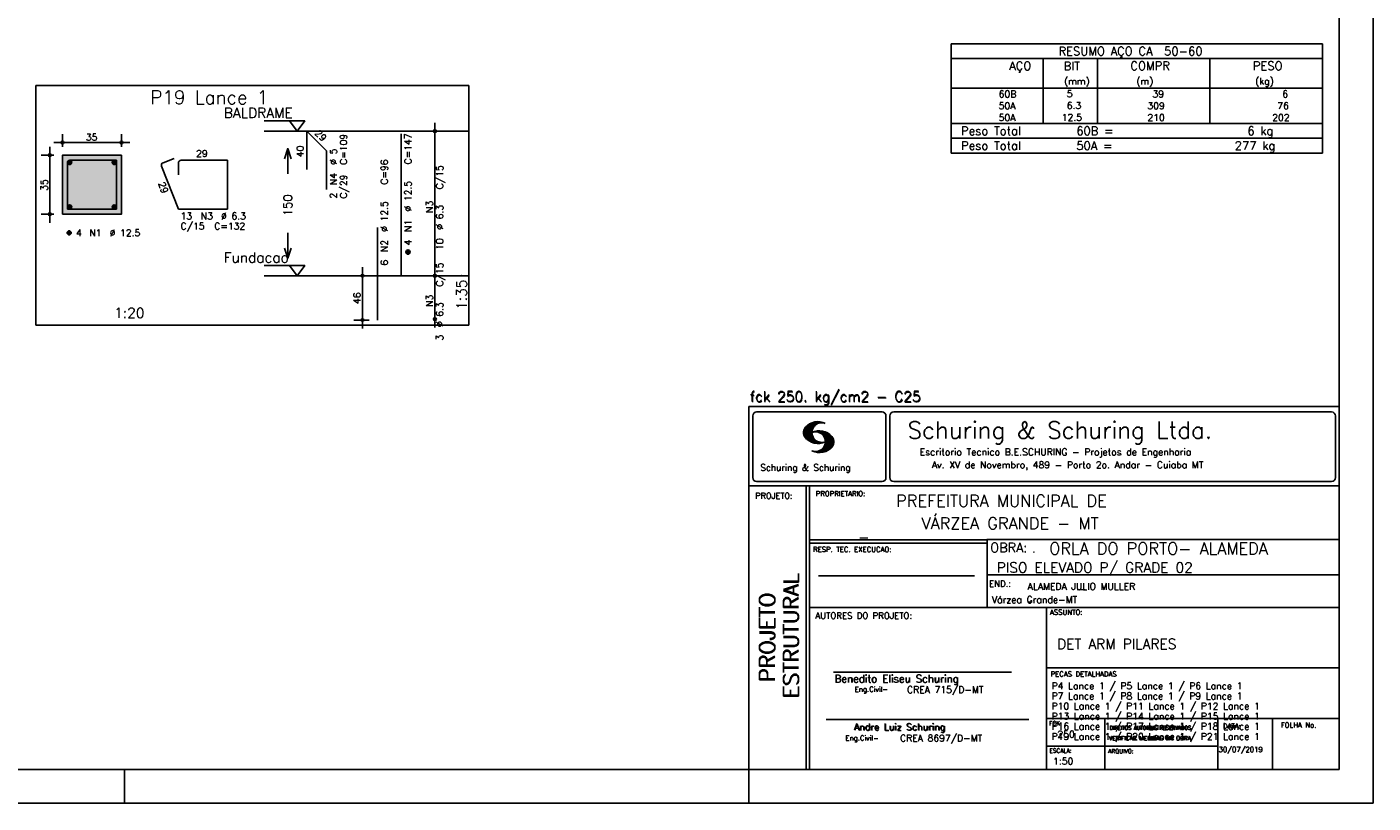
# Model space of a CAD drawing. Extents: x 0 to 84.1, y 0 to 59.4.
# Tile 5 of 8: x 44.2 to 84.1, y 0 to 23. Entities that reach past the tile are written whole.
import ezdxf

# ---------------------------------------------------------------- set-up
doc = ezdxf.new("R2010")
doc.units = 0
doc.linetypes.add('ESTILO_TQS_0002', pattern=[0.4, 0.1, -0.3])
for name, color, linetype in [('1', 1, 'CONTINUOUS'), ('2', 2, 'CONTINUOUS'), ('3', 3, 'CONTINUOUS'), ('4', 4, 'CONTINUOUS'), ('6', 6, 'CONTINUOUS'), ('7', 7, 'CONTINUOUS')]:
    doc.layers.add(name, color=color, linetype=linetype)
doc.styles.get("Standard").update_dxf_attribs({"font": 'ROMANS.SHX'})

msp = doc.modelspace()

# ---------------------------------------------------------------- linework, layer by layer
at = {"layer": '1', "linetype": 'CONTINUOUS'}
for points in [[(44.475, 14.169084), (57.3, 14.169084), (57.3, 21.269084), (44.475, 21.269084), (44.475, 14.169084)], [(51.24, 20.219084), (52.44, 20.219084), (52.215, 19.919084), (51.99, 20.219084)], [(57.3, 19.919084), (51.24, 19.919084)], [(51.24, 15.93337), (52.44, 15.93337), (52.215, 15.63337), (51.99, 15.93337)], [(57.3, 15.63337), (51.24, 15.63337)]]:
    msp.add_lwpolyline(points, dxfattribs=at)
at = {"layer": '1', "linetype": 'ESTILO_TQS_0002'}
msp.add_lwpolyline([(45.26, 17.453727), (47.01, 17.453727), (47.01, 19.203727), (45.26, 19.203727), (45.26, 17.453727)], dxfattribs=at)
at = {"layer": '2', "linetype": 'CONTINUOUS'}
for p, q in [((84.100006, 0), (84.100006, 59.400002)), ((71.6, 22.507513), (71.6, 21.195013)), ((71.6, 22.507513), (82.6, 22.507513)), ((82.6, 22.507513), (82.6, 21.195013)), ((71.6, 22.070013), (82.6, 22.070013)), ((74.32, 21.195013), (74.32, 22.070013)), ((75.93, 21.195013), (75.93, 22.070013)), ((79.265, 21.195013), (79.265, 22.070013)), ((71.6, 21.195013), (82.6, 21.195013)), ((71.6, 20.845012), (71.6, 21.195013)), ((74.32, 21.195013), (74.32, 20.845013)), ((75.93, 20.845012), (75.93, 21.195013)), ((79.265, 21.195013), (79.265, 20.845012)), ((82.6, 20.845012), (82.6, 21.195013)), ((71.6, 20.495012), (71.6, 20.845012)), ((74.32, 20.845012), (74.32, 20.495012)), ((75.93, 20.495012), (75.93, 20.845012)), ((79.265, 20.845012), (79.265, 20.495012)), ((82.6, 20.495012), (82.6, 20.845012)), ((71.6, 20.145011), (71.6, 20.495012)), ((74.32, 20.495012), (74.32, 20.145012)), ((75.93, 20.145011), (75.93, 20.495012)), ((79.265, 20.495012), (79.265, 20.145011)), ((82.6, 20.145011), (82.6, 20.495012)), ((56.3, 15.38337), (56.3, 20.169084)), ((71.6, 20.145011), (82.6, 20.145011)), ((71.6, 19.707511), (71.6, 20.145011)), ((71.6, 20.145011), (82.6, 20.145011)), ((82.6, 19.707511), (82.6, 20.145011)), ((45.01, 19.578727), (47.26, 19.578727)), ((45.26, 19.453727), (45.26, 19.828727)), ((47.01, 19.453727), (47.01, 19.828727)), ((56.3, 19.919084), (56.3, 19.919084)), ((82.6, 19.707511), (71.6, 19.707511)), ((71.6, 19.270011), (71.6, 19.707511)), ((71.6, 19.707511), (82.6, 19.707511)), ((82.6, 19.270011), (82.6, 19.707511)), ((45.01, 19.203727), (44.635, 19.203727)), ((44.885, 17.203727), (44.885, 19.453727)), ((45.26, 19.203727), (45.26, 19.203727)), ((45.26, 19.203727), (45.26, 19.203727)), ((47.01, 19.203727), (47.01, 19.203727)), ((82.6, 19.270011), (71.6, 19.270011)), ((71.6, 19.270011), (82.6, 19.270011)), ((45.01, 17.453727), (44.635, 17.453727)), ((45.26, 17.453727), (45.26, 17.453727)), ((54.35, 15.63337), (53.9, 15.63337)), ((54.15, 14.069084), (54.15, 15.88337)), ((54.6, 15.63337), (54.6, 15.63337)), ((56.3, 14.097656), (56.3, 15.88337)), ((56.3, 15.63337), (56.3, 15.63337)), ((56.3, 15.63337), (56.3, 15.63337)), ((54.35, 14.319084), (53.9, 14.319084)), ((54.6, 14.319084), (54.6, 14.319084)), ((56.3, 14.347656), (56.3, 14.347656)), ((65.600006, 11.755142), (83.100006, 11.755135)), ((65.600006, 1), (65.600006, 11.755142)), ((65.832489, 11.593918), (69.548996, 11.593918)), ((69.895248, 11.593918), (82.867508, 11.593918)), ((65.715988, 11.477417), (65.715988, 9.648308)), ((67.221771, 10.985771), (67.52832, 11.29232)), ((67.222122, 10.971992), (67.545929, 11.295792)), ((67.222168, 11.000305), (67.508011, 11.286148)), ((67.222488, 10.958214), (67.56427, 11.300003)), ((67.224365, 11.016647), (67.488403, 11.280685)), ((67.224472, 10.94606), (67.581131, 11.302727)), ((67.226578, 11.03299), (67.465408, 11.271812)), ((67.2267, 10.934158), (67.596313, 11.303772)), ((67.228943, 10.922256), (67.612335, 11.305649)), ((67.232178, 10.911354), (67.626831, 11.306015)), ((67.232437, 11.052986), (67.439468, 11.26001)), ((67.235916, 10.900948), (67.642014, 11.307053)), ((67.239258, 11.073952), (67.410522, 11.245209)), ((67.239655, 10.890556), (67.656281, 11.307182)), ((67.243561, 10.880333), (67.66925, 11.306015)), ((67.252747, 11.10157), (67.374313, 11.223145)), ((67.608673, 11.2313), (67.68306, 11.305702)), ((67.638062, 11.246552), (67.69574, 11.30423)), ((67.662872, 11.257233), (67.708405, 11.302757)), ((67.681976, 11.262199), (67.721237, 11.30146)), ((67.702469, 11.268562), (67.733063, 11.299149)), ((67.718491, 11.270424), (67.744904, 11.296837)), ((67.734482, 11.272285), (67.757004, 11.294807)), ((67.750473, 11.274147), (67.768555, 11.292221)), ((69.665497, 11.477417), (69.665497, 9.648308)), ((69.778748, 11.477417), (69.778748, 9.648308)), ((82.984009, 11.477417), (82.984009, 9.648308)), ((67.248611, 10.871239), (67.520584, 11.143219)), ((67.253647, 10.862129), (67.502121, 11.110611)), ((67.258682, 10.853035), (67.491592, 11.085945)), ((67.264267, 10.84449), (67.483597, 11.06382)), ((67.270782, 10.836868), (67.47966, 11.045746)), ((67.277298, 10.829247), (67.475876, 11.027817)), ((67.283813, 10.821625), (67.474167, 11.011971)), ((67.290558, 10.814232), (67.473114, 10.99678)), ((67.296936, 10.807419), (67.470306, 10.980797)), ((67.304733, 10.800133), (67.473206, 10.968597)), ((67.311829, 10.793083), (67.474121, 10.955383)), ((67.319168, 10.786293), (67.475159, 10.942276)), ((67.326828, 10.779808), (67.477615, 10.930595)), ((67.334488, 10.773323), (67.480087, 10.918922)), ((67.342133, 10.766846), (67.482544, 10.907249)), ((67.350098, 10.760674), (67.485901, 10.896469)), ((67.358337, 10.754768), (67.489655, 10.886078)), ((67.366577, 10.748863), (67.493408, 10.875694)), ((67.374802, 10.742966), (67.497208, 10.865356)), ((67.383392, 10.737427), (67.502075, 10.856102)), ((67.392227, 10.732109), (67.506958, 10.84684)), ((67.401062, 10.726807), (67.511841, 10.837578)), ((67.409882, 10.721497), (67.516922, 10.828537)), ((67.419189, 10.71666), (67.522842, 10.820305)), ((67.428635, 10.711967), (67.528748, 10.812088)), ((67.43808, 10.707275), (67.534668, 10.803864)), ((67.44754, 10.702599), (67.540802, 10.79586)), ((67.457642, 10.698563), (67.547699, 10.78862)), ((67.467743, 10.694519), (67.554611, 10.781387)), ((67.477829, 10.690483), (67.561508, 10.774155)), ((67.531494, 10.998619), (67.546158, 11.013283)), ((67.548691, 11.001663), (67.565323, 11.018303)), ((67.563156, 11.001991), (67.584885, 11.023735)), ((67.577606, 11.002319), (67.601898, 11.026611)), ((67.592072, 11.002647), (67.619476, 11.030045)), ((67.604584, 11.001007), (67.635239, 11.03167)), ((67.617233, 10.999535), (67.651505, 11.033806)), ((67.62999, 10.998154), (67.666199, 11.034363)), ((67.64122, 10.995239), (67.680893, 11.03492)), ((67.652435, 10.992317), (67.695602, 11.035484)), ((67.664337, 10.990074), (67.708984, 11.034729)), ((67.671295, 10.38913), (68.095734, 10.813568)), ((67.674881, 10.986488), (67.72316, 11.034767)), ((67.684326, 10.981789), (67.736191, 11.033653)), ((67.685135, 10.388832), (68.100952, 10.804665)), ((67.694321, 10.977654), (67.748459, 11.031792)), ((67.698959, 10.388527), (68.104996, 10.794571)), ((67.704605, 10.973801), (67.761597, 11.0308)), ((67.713776, 10.389206), (68.107529, 10.782967)), ((67.71431, 10.969368), (67.773758, 11.028824)), ((67.722412, 10.963333), (67.785233, 11.026146)), ((67.728806, 10.390091), (68.110825, 10.77211)), ((67.732498, 10.959282), (67.797607, 11.024391)), ((67.740387, 10.953033), (67.808838, 11.021484)), ((67.749115, 10.947632), (67.819702, 11.018219)), ((67.756165, 10.940536), (67.830765, 11.015137)), ((67.765198, 10.93544), (67.841873, 11.012115)), ((67.77211, 10.928207), (67.852234, 11.008339)), ((67.779831, 10.921783), (67.86261, 11.004555)), ((67.785919, 10.913734), (67.873306, 11.001122)), ((67.794006, 10.907692), (67.883316, 10.997002)), ((67.799911, 10.899467), (67.892731, 10.992279)), ((67.806625, 10.892029), (67.902451, 10.987854)), ((67.811752, 10.883018), (67.912231, 10.983505)), ((67.817657, 10.874802), (67.921875, 10.979012)), ((67.822357, 10.554344), (68.091095, 10.823074)), ((67.823761, 10.866768), (67.930435, 10.973442)), ((67.829498, 10.858353), (67.940002, 10.968857)), ((67.833527, 10.848244), (67.948654, 10.963379)), ((67.838394, 10.838989), (67.957047, 10.957634)), ((67.840729, 10.586838), (68.086777, 10.832893)), ((67.843323, 10.829773), (67.965561, 10.952019)), ((67.848358, 10.817596), (67.975677, 10.944923)), ((67.848709, 10.608963), (68.081818, 10.842072)), ((67.852341, 10.806755), (67.985031, 10.939453)), ((67.856201, 10.794724), (67.99379, 10.932312)), ((67.856934, 10.63131), (68.075089, 10.849472)), ((67.859863, 10.781189), (68.003067, 10.924393)), ((67.860703, 10.649239), (68.070358, 10.858894)), ((67.862656, 10.768639), (68.011749, 10.91774)), ((67.865173, 10.667847), (68.063507, 10.866165)), ((67.865234, 10.753647), (68.02092, 10.90934)), ((67.866241, 10.683037), (68.057556, 10.874352)), ((67.866318, 10.73967), (68.029205, 10.90255)), ((67.867294, 10.698235), (68.049774, 10.880722)), ((67.867905, 10.725861), (68.036682, 10.894646)), ((67.868118, 10.711845), (68.043793, 10.887527)), ((67.488205, 10.686714), (67.568588, 10.767105)), ((67.499008, 10.683372), (67.576477, 10.760849)), ((67.509796, 10.680031), (67.584366, 10.754601)), ((67.520599, 10.676697), (67.592255, 10.74836)), ((67.532074, 10.674026), (67.600327, 10.742287)), ((67.543625, 10.671448), (67.609238, 10.737053)), ((67.550323, 10.409546), (67.562592, 10.421799)), ((67.555176, 10.668869), (67.618134, 10.731819)), ((67.561462, 10.40654), (67.576416, 10.421486)), ((67.5672, 10.666748), (67.627045, 10.726585)), ((67.572601, 10.403542), (67.590225, 10.421173)), ((67.579605, 10.665009), (67.636261, 10.721664)), ((67.583755, 10.400551), (67.606155, 10.422958)), ((67.591995, 10.663277), (67.646255, 10.717522)), ((67.595673, 10.398346), (67.622162, 10.424828)), ((67.604782, 10.661919), (67.65625, 10.713379)), ((67.607605, 10.396141), (67.639587, 10.428116)), ((67.618134, 10.66114), (67.666229, 10.709244)), ((67.619553, 10.393929), (67.658707, 10.43309)), ((67.6315, 10.660355), (67.67691, 10.705772)), ((67.632141, 10.392387), (67.679932, 10.440178)), ((67.644958, 10.391075), (67.704071, 10.450188)), ((67.645309, 10.660042), (67.688126, 10.70285)), ((67.657776, 10.389755), (67.737152, 10.469131)), ((67.65976, 10.660355), (67.699341, 10.699936)), ((67.67421, 10.660667), (67.710678, 10.697136)), ((67.690598, 10.661674), (67.723846, 10.694931)), ((67.70816, 10.663521), (67.737625, 10.692986)), ((67.725296, 10.665939), (67.750778, 10.691422)), ((67.741867, 10.668861), (67.765747, 10.692741)), ((67.744095, 10.391251), (68.114105, 10.761261)), ((67.760269, 10.672806), (67.780136, 10.69268)), ((67.760544, 10.393555), (68.11557, 10.748596)), ((67.776978, 10.395859), (68.117249, 10.736137)), ((67.780106, 10.677895), (67.794464, 10.692261)), ((67.794464, 10.692261), (67.796539, 10.694336)), ((67.794861, 10.399597), (68.118942, 10.723679)), ((67.798126, 10.683296), (67.810562, 10.69574)), ((67.813049, 10.403664), (68.118515, 10.709122)), ((67.817169, 10.689835), (67.825378, 10.698044)), ((67.832825, 10.409302), (68.118134, 10.694611)), ((67.833084, 10.695976), (67.839569, 10.702461)), ((67.853302, 10.415634), (68.117767, 10.680092)), ((67.876404, 10.424599), (68.113495, 10.66169)), ((67.901276, 10.435333), (68.110229, 10.644287)), ((67.929581, 10.449501), (68.101624, 10.621544)), ((67.966125, 10.471909), (68.08902, 10.594803)), ((68.045029, 10.536674), (68.057724, 10.54937)), ((65.600006, 9.399994), (83.100006, 9.399994)), ((65.832489, 9.531807), (69.548996, 9.531807)), ((67.300385, 5.799995), (67.300385, 9.399994)), ((67.400391, 5.799995), (67.400391, 9.399994)), ((69.895248, 9.531807), (82.867508, 9.531807)), ((83.100006, 9.399994), (83.100006, 1)), ((72.668579, 7.799995), (67.400391, 7.799995)), ((72.668579, 7.699995), (67.400391, 7.699995)), ((83.100006, 7.814748), (72.656072, 7.814748)), ((72.668579, 6.816429), (72.668579, 7.814748)), ((72.668579, 6.816429), (72.668579, 5.799995)), ((67.670311, 6.739054), (72.288887, 6.739054)), ((72.668579, 6.7647), (83.100006, 6.764707)), ((67.300385, 1), (67.300385, 5.799995)), ((67.400391, 1), (67.400391, 5.799995)), ((67.400391, 5.799995), (83.100006, 5.799995)), ((74.420959, 4.799995), (74.420959, 5.799995)), ((74.420959, 1), (74.420959, 4.799995)), ((74.420958, 4.005768), (83.100005, 4.005775)), ((68.11142, 3.880456), (73.389854, 3.880456)), ((67.897606, 2.480272), (73.894493, 2.480272)), ((74.420959, 2.505768), (83.100006, 2.505775)), ((76.14679, 1), (76.14679, 2.505775)), ((79.496475, 1), (79.496475, 2.505775)), ((81.120974, 1), (81.120974, 2.505774)), ((74.420959, 1.691734), (79.496475, 1.691742)), ((47.100006, 0), (47.100006, 1)), ((65.600006, 0), (65.600006, 1)), ((83.100006, 1), (65.600006, 1)), ((0, 0), (84.100006, 0))]:
    msp.add_line(p, q, dxfattribs=at)
for points in [[(83.100006, 1), (2.5, 1), (2.5, 58.400002), (83.100006, 58.400002), (83.100006, 1)], [(45.26, 17.453727), (47.01, 17.453727), (47.01, 19.203727), (45.26, 19.203727), (45.26, 17.453727)], [(51.84, 19.101227), (51.94, 19.401227), (52.04, 19.101227)], [(51.94, 18.651227), (51.94, 19.401227)], [(51.94, 16.901227), (51.94, 16.151227)], [(51.84, 16.451227), (51.94, 16.151227), (52.04, 16.451227)]]:
    msp.add_lwpolyline(points, dxfattribs=at)
for centre, radius in [((56.3, 19.919084), 0.041625), ((45.26, 19.578727), 0.04), ((45.26, 19.578727), 0.02), ((47.01, 19.578727), 0.04), ((47.01, 19.578727), 0.02), ((56.3, 19.919084), 0.02075), ((44.885, 19.203727), 0.04), ((44.885, 19.203727), 0.02), ((44.885, 17.453727), 0.04), ((44.885, 17.453727), 0.02), ((54.15, 15.63337), 0.04), ((54.15, 15.63337), 0.02), ((56.3, 15.63337), 0.041625), ((56.3, 15.63337), 0.041625), ((56.3, 15.63337), 0.02075), ((56.3, 15.63337), 0.02075), ((56.3, 14.347656), 0.041625), ((56.3, 14.347656), 0.02075), ((54.15, 14.319084), 0.04), ((54.15, 14.319084), 0.02)]:
    msp.add_circle(centre, radius, dxfattribs=at)
for centre, radius, start, end in [((65.832489, 11.477417), 0.116502, 90, 180), ((69.548996, 11.477417), 0.116502, 0, 90), ((69.895248, 11.477417), 0.116502, 90, 180), ((82.867508, 11.477417), 0.116502, 0, 90), ((67.648087, 10.815277), 0.491555, 63.393265, 138.909058), ((67.763229, 10.98333), 0.291044, 68.851509, 291.148499), ((67.465149, 10.982269), 0.243989, 140.229431, 231.895096), ((67.648087, 11.15139), 0.491555, 218.229782, 296.60672), ((67.692337, 10.543831), 0.491555, 41.090942, 116.606735), ((67.577194, 10.711891), 0.291044, 248.851501, 111.148491), ((67.875275, 10.710823), 0.243989, 308.104889, 39.770576), ((67.692337, 10.879951), 0.491555, 243.393265, 321.770233), ((65.832489, 9.648308), 0.116502, 180, 270), ((69.548996, 9.648308), 0.116502, 270, 0), ((69.895248, 9.648308), 0.116502, 180, 270), ((82.867508, 9.648308), 0.116502, 270, 0)]:
    msp.add_arc(centre, radius, start, end, dxfattribs=at)
for points in [[(45.26, 17.453727), (47.01, 17.453727), (47.01, 19.203727)], [(45.26, 17.453727), (47.01, 19.203727), (45.26, 19.203727)], [(45.26, 17.453727), (45.26, 19.203727), (45.26, 17.453727)]]:
    msp.add_solid(points, dxfattribs=at)
at = {"layer": '3', "linetype": 'CONTINUOUS'}
for p, q in [((45.410656, 18.982416), (45.48131, 19.05307)), ((45.410665, 19.000102), (45.463681, 19.053119)), ((45.414331, 18.968414), (45.495338, 19.04942)), ((45.420382, 18.956786), (45.506971, 19.043376)), ((45.428328, 18.947056), (45.516708, 19.035435)), ((45.438062, 18.939111), (45.524659, 19.025709)), ((45.449698, 18.93307), (45.530658, 19.01403)), ((45.463673, 18.929367), (45.534393, 19.000087)), ((45.481378, 18.929394), (45.534397, 18.982414)), ((46.735656, 18.982416), (46.80631, 19.05307)), ((46.735665, 19.000102), (46.788681, 19.053119)), ((46.739331, 18.968414), (46.820338, 19.04942)), ((46.745382, 18.956786), (46.831971, 19.043376)), ((46.753328, 18.947056), (46.841708, 19.035435)), ((46.763062, 18.939111), (46.849659, 19.025709)), ((46.774698, 18.93307), (46.855658, 19.01403)), ((46.788673, 18.929367), (46.859393, 19.000087)), ((46.806378, 18.929394), (46.859397, 18.982414)), ((45.410656, 17.657416), (45.48131, 17.72807)), ((45.410665, 17.675102), (45.463681, 17.728119)), ((45.414331, 17.643414), (45.495338, 17.72442)), ((45.420382, 17.631786), (45.506971, 17.718376)), ((45.428328, 17.622056), (45.516708, 17.710435)), ((45.438062, 17.614111), (45.524659, 17.700709)), ((45.449698, 17.60807), (45.530658, 17.68903)), ((45.463673, 17.604367), (45.534393, 17.675087)), ((45.481378, 17.604394), (45.534397, 17.657414)), ((46.735656, 17.657416), (46.80631, 17.72807)), ((46.735665, 17.675102), (46.788681, 17.728119)), ((46.739331, 17.643414), (46.820338, 17.72442)), ((46.745382, 17.631786), (46.831971, 17.718376)), ((46.753328, 17.622056), (46.841708, 17.710435)), ((46.763062, 17.614111), (46.849659, 17.700709)), ((46.774698, 17.60807), (46.855658, 17.68903)), ((46.788673, 17.604367), (46.859393, 17.675087)), ((46.806378, 17.604394), (46.859397, 17.657414)), ((45.398156, 16.894916), (45.46881, 16.96557)), ((45.398165, 16.912602), (45.451181, 16.965619)), ((45.401831, 16.880914), (45.482838, 16.96192)), ((45.407882, 16.869286), (45.494471, 16.955876)), ((45.415828, 16.859556), (45.504208, 16.947935)), ((45.425562, 16.851611), (45.512159, 16.938209)), ((45.437198, 16.84557), (45.518158, 16.92653)), ((45.451173, 16.841867), (45.521893, 16.912587)), ((45.468878, 16.841894), (45.521897, 16.894914)), ((55.438156, 16.324559), (55.50881, 16.395213)), ((55.438165, 16.342245), (55.491181, 16.395262)), ((55.441831, 16.310557), (55.522838, 16.391563)), ((55.447882, 16.298929), (55.534471, 16.385519)), ((55.455828, 16.289198), (55.544208, 16.377578)), ((55.465562, 16.281254), (55.552159, 16.367852)), ((55.477198, 16.275213), (55.558158, 16.356173)), ((55.491173, 16.27151), (55.561893, 16.34223)), ((55.508878, 16.271537), (55.561897, 16.324557))]:
    msp.add_line(p, q, dxfattribs=at)
for centre in [(45.4725, 18.991227), (46.7975, 18.991227), (45.4725, 17.666227), (46.7975, 17.666227), (45.46, 16.903727), (55.5, 16.33337)]:
    msp.add_circle(centre, 0.0625, dxfattribs=at)
at = {"layer": '4', "linetype": 'CONTINUOUS'}
for p, q in [((45.40975, 18.975227), (45.40975, 17.603477)), ((45.40975, 18.975227), (45.40975, 18.625227)), ((45.8385, 19.053977), (45.4885, 19.053977)), ((46.86025, 19.053977), (45.4885, 19.053977)), ((46.86025, 17.603477), (46.86025, 19.053977)), ((45.40975, 17.603477), (46.86025, 17.603477))]:
    msp.add_line(p, q, dxfattribs=at)
msp.add_arc((45.4885, 18.975227), 0.07875, 90, 180, dxfattribs=at)
msp.add_arc((45.4885, 18.975227), 0.07875, 90, 180, dxfattribs=at)
at = {"layer": '6', "linetype": 'CONTINUOUS'}
for p, q in [((52.504117, 18.776227), (52.504117, 19.919084)), ((52.504117, 19.919084), (53.090006, 19.333196)), ((55.3, 15.63337), (55.3, 19.83337)), ((53.090006, 19.333196), (53.090006, 18.190339)), ((48.19725, 18.880857), (48.69725, 17.603477)), ((48.5678, 19.110467), (48.241878, 18.982893)), ((48.69725, 18.975227), (48.69725, 18.625227)), ((50.14775, 19.053977), (48.776, 19.053977)), ((50.14775, 17.603477), (50.14775, 19.053977)), ((48.69725, 17.603477), (50.14775, 17.603477)), ((54.6, 14.319084), (54.6, 17.061941))]:
    msp.add_line(p, q, dxfattribs=at)
for centre, start, end in [((48.270582, 18.909561), 111.376686, 201.376686), ((48.776, 18.975227), 90, 180)]:
    msp.add_arc(centre, 0.07875, start, end, dxfattribs=at)

# ---------------------------------------------------------------- texts
at = {"layer": '1', "linetype": 'CONTINUOUS'}
for s, height, p in [('BALDRAME', 0.3, (50.04, 20.309084)), ('Fundacao', 0.3, (50.04, 16.02337)), ('PREFEITURA MUNICIPAL DE', 0.35, (69.967754, 8.785075)), ('VÁRZEA GRANDE - MT', 0.35, (70.716987, 8.118506)), ('_', 0.35, (68.88924, 7.899706)), ('ORLA DO PORTO- ALAMEDA', 0.35, (74.501919, 7.371094)), ('.', 0.3, (73.984333, 7.423969)), ('PISO ELEVADO P/ GRADE 02', 0.3, (72.946369, 6.831837)), ('ALAMEDA JULIO MULLER', 0.2, (73.86333, 6.322955)), ('Várzea Grande-MT', 0.2, (72.803273, 5.930193)), ('_', 0.35, (75.330094, 6.362007)), ('_', 0.2, (73.86333, 5.982955)), ('DET ARM PILARES', 0.3, (74.737424, 4.567268)), ('P4 Lance 1 / P5 Lance 1 / P6 Lance 1', 0.2, (74.571808, 3.37457)), ('P7 Lance 1 / P8 Lance 1 / P9 Lance 1', 0.2, (74.571808, 3.07457)), ('P10 Lance 1 / P11 Lance 1 / P12 Lance 1', 0.2, (74.571808, 2.77457)), ('P13 Lance 1 / P14 Lance 1 / P15 Lance 1', 0.2, (74.571808, 2.47457)), ('P16 Lance 1 / P17 Lance 1 / P18 Lance 1', 0.2, (74.571808, 2.17457)), ('P19 Lance 1 / P20 Lance 1 / P21 Lance 1', 0.2, (74.571808, 1.87457)), ('250', 0.2, (74.745692, 1.940266)), ('30/07/2019', 0.15, (79.520414, 1.512631))]:
    msp.add_text(s, height=height, dxfattribs=at).set_placement(p)
at = {"layer": '2', "linetype": 'CONTINUOUS'}
for s, height, p in [('RESUMO AÇO CA  50-60', 0.25, (74.780497, 22.163763)), ('AÇO', 0.25, (73.31958, 21.726263)), ('BIT', 0.25, (74.93, 21.726263)), ('COMPR', 0.25, (76.908841, 21.729864)), ('PESO', 0.25, (80.53784, 21.729864)), ('(mm)', 0.2, (74.943861, 21.298763)), ('(m)', 0.2, (77.086146, 21.298763)), ('(kg)', 0.2, (80.606442, 21.298763)), ('     50A', 0.2, (72.259661, 20.570012)), ('     60B', 0.2, (72.259661, 20.920012)), ('    5  ', 0.2, (74.426542, 20.926056)), ('    6.3', 0.2, (74.426542, 20.576056)), ('     309', 0.2, (76.667658, 20.570013)), ('      39', 0.2, (76.667658, 20.920013)), ('     76', 0.2, (80.515265, 20.570013)), ('      6', 0.2, (80.515265, 20.920013)), ('     50A', 0.2, (72.259661, 20.220012)), ('   12.5', 0.2, (74.426542, 20.226056)), ('     210', 0.2, (76.667658, 20.220012)), ('    202', 0.2, (80.515265, 20.220012)), ('Peso Total        60B =', 0.25, (71.892829, 19.801261)), ('      6 kg', 0.25, (79.257004, 19.801261)), ('35', 0.2, (45.955, 19.638727)), ('1', 0.01, (57.09, 19.919084)), ('Peso Total        50A =', 0.25, (71.892829, 19.363761)), ('    277 kg', 0.25, (79.257004, 19.363761)), ('29', 0.2, (49.2225, 19.153977)), ('C/15', 0.2, (48.76, 17.003727)), ('13', 0.2, (48.76, 17.303727)), ('N3', 0.2, (49.36, 17.303727)), ('C=132', 0.2, (49.76, 17.003727)), ('%%c 6.3', 0.2, (49.96, 17.303727)), ('4', 0.2, (45.66, 16.803727)), ('N1', 0.2, (46.06, 16.803727)), ('%%c 12.5', 0.2, (46.66, 16.803727)), ('0', 0.01, (57.09, 15.63337)), ('1:20', 0.3, (46.7925, 14.379084)), ('fck 250. kg/cm2 - C25', 0.3, (65.628578, 11.907463)), ('fck 250. kg/cm2 - C25', 0.3, (65.641754, 11.880586)), ('Schuring & Schuring Ltda.', 0.5, (70.306839, 10.806786)), ('Escritorio Tecnico B.E.SCHURING - Projetos de Engenharia', 0.2, (70.664673, 10.308487)), ('Schuring & Schuring', 0.19, (65.944336, 9.851486)), ('Av. XV de Novembro, 489 - Porto 2o. Andar - Cuiaba MT', 0.2, (71.023193, 9.925888)), ('PROJETO:', 0.175, (65.793152, 9.02159)), ('PROPRIETARIO:', 0.15, (67.584534, 9.097366)), ('RESP. TEC. EXECUCAO:', 0.15, (67.506004, 7.444514)), ('OBRA:', 0.278755, (72.755102, 7.434759)), ('END.:', 0.185837, (72.717902, 6.410233)), ('AUTORES DO PROJETO:', 0.185837, (67.572014, 5.463953)), ('ASSUNTO:', 0.15, (74.525462, 5.581304)), ('Benedito Eliseu Schuring', 0.22, (68.138321, 3.577287)), ('Benedito Eliseu Schuring', 0.22, (68.149795, 3.577287)), ('PECAS DETALHADAS', 0.15, (74.54287, 3.751117)), ('Eng.Civil-', 0.15, (68.737209, 3.298847)), ('CREA 715/D-MT', 0.2, (70.290742, 3.262761)), ('FCK:', 0.125, (74.500763, 2.299423)), ('Eng.Civil-', 0.15, (68.462773, 1.853248)), ('Andre Luiz Schuring', 0.2, (68.716738, 2.158081)), ('Andre Luiz Schuring', 0.2, (68.734296, 2.149201)), ('CREA 8697/D-MT', 0.2, (70.08334, 1.825346)), ('DIREITOS AUTORAIS RESERVADOS', 0.11, (76.294724, 2.176125)), ('DIREITOS AUTORAIS RESERVADOS', 0.11, (76.303696, 2.176125)), ('DATA:', 0.15, (79.648044, 2.2071)), ('FOLHA No.', 0.15, (81.365514, 2.23814)), ('ESCALA:', 0.125, (74.507034, 1.490738)), ('ARQUIVO:', 0.125, (76.249054, 1.475601)), ('VERIFICAR MEDIDAS NA OBRA', 0.125, (76.271484, 1.861862)), ('VERIFICAR MEDIDAS NA OBRA', 0.125, (76.280457, 1.861862)), ('1:50', 0.2, (74.617035, 1.144112))]:
    msp.add_text(s, height=height, dxfattribs=at).set_placement(p)
for s, height, rotation, p in [('29', 0.2, 315, (52.726351, 19.838272)), ('C=109', 0.2, 90, (53.69, 18.919084)), ('C=147', 0.2, 90, (55.6, 18.93337)), ('40', 0.2, 90, (52.404117, 19.147656)), ('%%c 5', 0.2, 90, (53.39, 18.919084)), ('C=96', 0.2, 90, (54.9, 18.33337)), ('C/15', 0.2, 90, (56.54, 18.196227)), ('35', 0.2, 90, (44.825, 18.148727)), ('29', 0.2, 290.164016, (48.096695, 18.368606)), ('N4', 0.2, 90, (53.39, 18.319084)), ('C/29', 0.2, 90, (53.69, 17.919084)), ('150', 0.25, 90, (52.065, 17.401227)), ('2', 0.2, 90, (53.39, 17.919084)), ('%%c 12.5', 0.2, 90, (55.6, 17.53337)), ('%%c 12.5', 0.2, 90, (54.9, 16.93337)), ('N3', 0.2, 90, (56.24, 17.496227)), ('%%c 6.3', 0.2, 90, (56.54, 16.996227)), ('N1', 0.2, 90, (55.6, 16.93337)), ('N2', 0.2, 90, (54.9, 16.33337)), ('4', 0.2, 90, (55.6, 16.53337)), ('10', 0.2, 90, (56.54, 16.396227)), ('6', 0.2, 90, (54.9, 15.93337)), ('C/15', 0.2, 90, (56.54, 15.310513)), ('1:35', 0.3, 90, (57.24, 14.619084)), ('46', 0.2, 90, (54.09, 14.796227)), ('N3', 0.2, 90, (56.24, 14.710513)), ('%%c 6.3', 0.2, 90, (56.54, 14.110513)), ('3', 0.2, 90, (56.54, 13.710513)), ('ESTRUTURAL', 0.45, 90, (67.07373, 3.12536)), ('ESTRUTURAL', 0.45, 90, (67.07373, 3.094507)), ('PROJETO', 0.45, 90, (66.369095, 3.606125)), ('PROJETO', 0.45, 90, (66.369095, 3.575272))]:
    msp.add_text(s, height=height, rotation=rotation, dxfattribs=at).set_placement(p)
at = {"layer": '7', "linetype": 'CONTINUOUS'}
msp.add_text('P19 Lance 1', height=0.4, dxfattribs=at).set_placement((47.8625, 20.719084))

doc.saveas('drawing.dxf')
